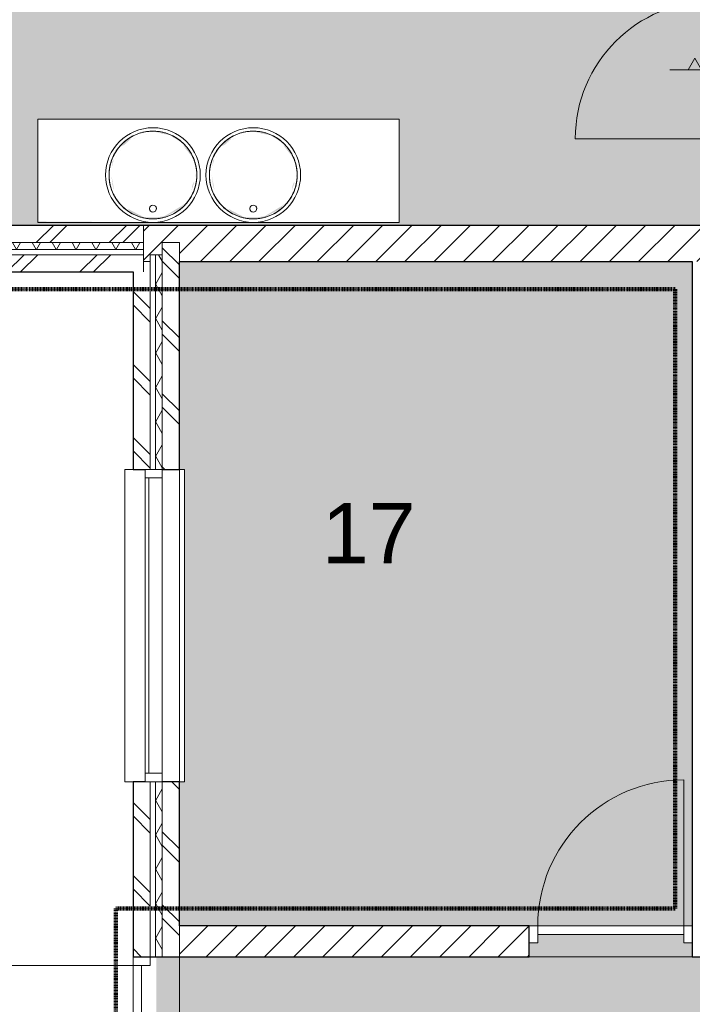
# Model space of a CAD drawing. Header units: millimetres. Extents: x 16156 to 109611, y -1019 to 113498.
# Tile 5 of 60: x 26346 to 30254, y 54815 to 60537. Entities that reach past the tile are written whole.
import ezdxf

# ---------------------------------------------------------------- set-up
doc = ezdxf.new("R2010")
doc.units = ezdxf.units.MM
doc.linetypes.add('Afbreeklijn', pattern=[9, 5, -2, 0, -2])
for name, color, linetype, lineweight in [('A--A2__Ruwbouw', 8, 'Continuous', 15), ('A--AR9__AlgVoorz', 1, 'Continuous', 9), ('A--L$01A__Algemeen', 7, 'Continuous', 9), ('A--L21__Buitenwanden', 3, 'Continuous', 9), ('A--L22__Binnenwanden', 2, 'Continuous', 9), ('A--L3__Afbouw', 2, 'Continuous', 9), ('A--L74__VasteSanitaireVoorz', 1, 'Continuous', 9), ('A--L82__LosseGebruikersInvent', 1, 'Continuous', 9), ('A--LD30__DetailPenMiddel', 3, 'Continuous', 9), ('A--LR9__AlgVoorz', 7, 'Continuous', 9), ('A--TR9__AlgVoorz', 1, 'Continuous', 13)]:
    doc.layers.add(name, color=color, linetype=linetype, lineweight=lineweight)
doc.styles.add('Arial', font='arial.ttf', dxfattribs={"height": 350})
pattern_1 = [(315, (27004.26, 51666.44), (212.132, 212.132), []), (315, (29204.26, 51666.44), (212.132, 212.132), [])]
pattern_2 = [(60, (0, 0), (-86.60254, 50), []), (120, (0, 0), (-86.60254, -50), [])]
pattern_3 = [(45, (24653.26, 59071.44), (-212.132, 212.132), []), (45, (24653.26, 61271.44), (-212.132, 212.132), [])]

# ---------------------------------------------------------------- blocks, each defined once
blk = doc.blocks.new('32_DO_WB_vo deur enkel2 - vo 2-2241159-AB-Begane grond - Brandcompartimentering')
at = {"layer": 'A--L$01A__Algemeen'}
for p, q in [((56.7, 300), (183.3, 226.9)), ((56.7, 226.9), (183.3, 300)), ((120, -300), (120, 300)), ((120, -300), (120, 300)), ((52.5, 155.9), (120, 194.9)), ((187.5, 77.9), (52.5, 155.9)), ((52.5, 0), (187.5, 77.9)), ((187.5, -77.9), (52.5, 0)), ((520, -50), (520, -850)), ((52.5, -155.9), (187.5, -77.9)), ((120, -194.9), (52.5, -155.9))]:
    blk.add_line(p, q, dxfattribs=at)
blk.add_arc((520, -50), 800, 180, 270, dxfattribs=at)
at = {"layer": 'A--L3__Afbouw'}
for p, q in [((-330, -50), (-330, 50)), ((-330, 50), (-280, 50)), ((-280, 50), (-280, -50)), ((-280, 0), (520, 0)), ((-280, -50), (-280, 0)), ((520, -50), (520, 50)), ((520, 50), (570, 50)), ((520, 0), (520, -50)), ((570, 50), (570, -50)), ((-280, -50), (-330, -50)), ((520, -50), (-280, -50)), ((570, -50), (520, -50))]:
    blk.add_line(p, q, dxfattribs=at)
blk = doc.blocks.new('31_DO_WB_vo deur dubbel - vo-1920199-AB-Begane grond - Brandcompartimentering')
at = {"layer": 'A--L$01A__Algemeen'}
for p, q in [((-1265.2, 135), (-1265.2, 1035)), ((534.8, 135), (534.8, 1035))]:
    blk.add_line(p, q, dxfattribs=at)
for centre, start, end in [((-1265.2, 135), 360, 90), ((534.8, 135), 90, 180)]:
    blk.add_arc(centre, 900, start, end, dxfattribs=at)
at = {"layer": 'A--L3__Afbouw'}
for p, q in [((-1265.2, 135), (-1315.2, 135)), ((-1315.2, 135), (-1315.2, 35)), ((-365.2, 135), (-1265.2, 135)), ((-1265.2, 135), (-1265.2, 85)), ((-1265.2, 35), (-1265.2, 135)), ((-365.2, 85), (-365.2, 135)), ((534.8, 135), (-365.2, 135)), ((-365.2, 135), (-365.2, 85)), ((534.8, 85), (534.8, 135)), ((584.8, 135), (534.8, 135)), ((534.8, 135), (534.8, 35)), ((584.8, 35), (584.8, 135)), ((-1265.2, 85), (-365.2, 85)), ((-365.2, 85), (534.8, 85)), ((-1315.2, 35), (-1265.2, 35)), ((534.8, 35), (584.8, 35))]:
    blk.add_line(p, q, dxfattribs=at)
blk = doc.blocks.new('74_PF_Sink Kitchen Round - Sink Kitchen Round-1655491-AB-Begane grond - Brandcompartimentering')
at = {"layer": 'A--L74__VasteSanitaireVoorz', "flags": 128}
for points in [[(-255, 0), (-254.8, 10.2), (-254.2, 20.4), (-253.2, 30.5), (-251.7, 40.6), (-249.9, 50.7), (-247.7, 60.6), (-245.1, 70.5), (-242.1, 80.2), (-238.7, 89.8), (-234.9, 99.3), (-230.7, 108.6), (-226.2, 117.8), (-221.3, 126.7), (-216.1, 135.5), (-210.5, 144), (-204.5, 152.3), (-198.3, 160.3), (-191.7, 168.1), (-184.8, 175.7), (-177.7, 182.9), (-170.2, 189.9), (-162.5, 196.5), (-154.5, 202.9), (-146.2, 208.9), (-137.8, 214.6), (-129.1, 219.9), (-120.2, 224.9), (-111.1, 229.5), (-101.8, 233.8), (-92.4, 237.7), (-82.8, 241.2), (-73.1, 244.3), (-63.3, 247), (-53.4, 249.4), (-43.3, 251.3), (-33.3, 252.8), (-23.1, 253.9), (-12.9, 254.7), (-2.8, 255), (7.4, 254.9), (17.6, 254.4), (27.8, 253.5), (37.9, 252.2), (48, 250.4), (57.9, 248.3), (67.8, 245.8), (77.6, 242.9), (87.2, 239.6), (96.8, 235.9), (106.1, 231.9)], [(255, 0), (254.8, 10.2), (254.2, 20.4), (253.2, 30.5), (251.7, 40.6), (249.9, 50.7), (247.7, 60.6), (245.1, 70.5), (242.1, 80.2), (238.7, 89.8), (234.9, 99.3), (230.7, 108.6), (226.2, 117.8), (221.3, 126.7), (216.1, 135.5), (210.5, 144), (204.5, 152.3), (198.3, 160.3), (191.7, 168.1), (184.8, 175.7), (177.7, 182.9), (170.2, 189.9), (162.5, 196.5), (154.5, 202.9), (146.2, 208.9), (137.8, 214.6), (129.1, 219.9), (120.2, 224.9), (111.1, 229.5), (101.8, 233.8), (92.4, 237.7), (82.8, 241.2), (73.1, 244.3), (63.3, 247), (53.4, 249.4), (43.3, 251.3), (33.3, 252.8), (23.1, 253.9), (12.9, 254.7), (2.8, 255), (-7.4, 254.9), (-17.6, 254.4), (-27.8, 253.5), (-37.9, 252.2), (-48, 250.4), (-57.9, 248.3), (-67.8, 245.8), (-77.6, 242.9), (-87.2, 239.6), (-96.8, 235.9), (-106.1, 231.9), (-115.3, 227.4), (-124.3, 222.6), (-133.1, 217.5), (-141.7, 212), (-150.1, 206.2), (-158.2, 200), (-166.1, 193.5), (-173.7, 186.7), (-181, 179.6), (-188, 172.2), (-194.8, 164.6), (-201.2, 156.7), (-207.3, 148.5), (-213.1, 140.1), (-218.5, 131.5), (-223.6, 122.6), (-228.3, 113.6), (-232.7, 104.3), (-236.7, 95), (-240.3, 85.4), (-243.5, 75.7), (-246.3, 65.9), (-248.8, 56), (-250.8, 46.1), (-252.4, 36), (-253.7, 25.9), (-254.5, 15.7), (-254.9, 5.5), (-255, 0)], [(106.1, 231.9), (115.3, 227.4), (124.3, 222.6), (133.1, 217.5), (141.7, 212), (150.1, 206.2), (158.2, 200), (166.1, 193.5), (173.7, 186.7), (181, 179.6), (188, 172.2), (194.8, 164.6), (201.2, 156.7), (207.3, 148.5), (213.1, 140.1), (218.5, 131.5), (223.6, 122.6), (228.3, 113.6), (232.7, 104.3), (236.7, 95), (240.3, 85.4), (243.5, 75.7), (246.3, 65.9), (248.8, 56), (250.8, 46.1), (252.4, 36), (253.7, 25.9), (254.5, 15.7), (254.9, 5.5), (255, 0)], [(255, 0), (254.8, -10.2), (254.2, -20.4), (253.2, -30.5), (251.7, -40.6), (249.9, -50.7), (247.7, -60.6), (245.1, -70.5), (242.1, -80.2), (238.7, -89.8), (234.9, -99.3), (230.7, -108.6), (226.2, -117.8), (221.3, -126.7), (216.1, -135.5), (210.5, -144), (204.5, -152.3), (198.3, -160.3), (191.7, -168.1), (184.8, -175.7), (177.7, -182.9), (170.2, -189.9), (162.5, -196.5), (154.5, -202.9), (146.2, -208.9), (137.8, -214.6), (129.1, -219.9), (120.2, -224.9), (111.1, -229.5), (101.8, -233.8), (92.4, -237.7), (82.8, -241.2), (73.1, -244.3), (63.3, -247), (53.4, -249.4), (43.3, -251.3), (33.3, -252.8), (23.1, -253.9), (12.9, -254.7), (2.8, -255), (-7.4, -254.9), (-17.6, -254.4), (-27.8, -253.5), (-37.9, -252.2), (-48, -250.4), (-57.9, -248.3), (-67.8, -245.8), (-77.6, -242.9), (-87.2, -239.6), (-96.8, -235.9), (-106.1, -231.9), (-115.3, -227.4), (-124.3, -222.6), (-133.1, -217.5), (-141.7, -212), (-150.1, -206.2), (-158.2, -200), (-166.1, -193.5), (-173.7, -186.7), (-181, -179.6), (-188, -172.2), (-194.8, -164.6), (-201.2, -156.7), (-207.3, -148.5), (-213.1, -140.1), (-218.5, -131.5), (-223.6, -122.6), (-228.3, -113.6), (-232.7, -104.3), (-236.7, -95), (-240.3, -85.4), (-243.5, -75.7), (-246.3, -65.9), (-248.8, -56), (-250.8, -46.1), (-252.4, -36), (-253.7, -25.9), (-254.5, -15.7), (-254.9, -5.5), (-255, 0)], [(-255, 0), (-254.8, -10.2), (-254.2, -20.4), (-253.2, -30.5), (-251.7, -40.6), (-249.9, -50.7), (-247.7, -60.6), (-245.1, -70.5), (-242.1, -80.2), (-238.7, -89.8), (-234.9, -99.3), (-230.7, -108.6), (-226.2, -117.8), (-221.3, -126.7), (-216.1, -135.5), (-210.5, -144), (-204.5, -152.3), (-198.3, -160.3), (-191.7, -168.1), (-184.8, -175.7), (-177.7, -182.9), (-170.2, -189.9), (-162.5, -196.5), (-154.5, -202.9), (-146.2, -208.9), (-137.8, -214.6), (-129.1, -219.9), (-120.2, -224.9), (-111.1, -229.5), (-101.8, -233.8), (-92.4, -237.7), (-82.8, -241.2), (-73.1, -244.3), (-63.3, -247), (-53.4, -249.4), (-43.3, -251.3), (-33.3, -252.8), (-23.1, -253.9), (-12.9, -254.7), (-2.8, -255), (7.4, -254.9), (17.6, -254.4), (27.8, -253.5), (37.9, -252.2), (48, -250.4), (57.9, -248.3), (67.8, -245.8), (77.6, -242.9), (87.2, -239.6), (96.8, -235.9), (106.1, -231.9)], [(106.1, -231.9), (115.3, -227.4), (124.3, -222.6), (133.1, -217.5), (141.7, -212), (150.1, -206.2), (158.2, -200), (166.1, -193.5), (173.7, -186.7), (181, -179.6), (188, -172.2), (194.8, -164.6), (201.2, -156.7), (207.3, -148.5), (213.1, -140.1), (218.5, -131.5), (223.6, -122.6), (228.3, -113.6), (232.7, -104.3), (236.7, -95), (240.3, -85.4), (243.5, -75.7), (246.3, -65.9), (248.8, -56), (250.8, -46.1), (252.4, -36), (253.7, -25.9), (254.5, -15.7), (254.9, -5.5), (255, 0)]]:
    blk.add_lwpolyline(points, dxfattribs=at)
at = {"layer": 'A--L74__VasteSanitaireVoorz'}
for centre, radius, start, end in [((0, 0), 275, 0, 180), ((0, 195), 20, 0, 180), ((0, 195), 20, 120, 180), ((0, 195), 20, 180, 0), ((0, 195), 20, 180, 195), ((0, 195), 20, 75, 105), ((0, 195), 20, 360, 60), ((0, 195), 20, 345, 360), ((0, 0), 275, 180, 360)]:
    blk.add_arc(centre, radius, start, end, dxfattribs=at)
blk = doc.blocks.new('74_PF_Sink Kitchen Round - Sink Kitchen Round-V50-AB-Begane grond - Brandcompartimentering')
at = {"layer": 'A--L74__VasteSanitaireVoorz', "flags": 128}
for points in [[(-255, 0), (-254.8, 10.2), (-254.2, 20.4), (-253.2, 30.5), (-251.7, 40.6), (-249.9, 50.7), (-247.7, 60.6), (-245.1, 70.5), (-242.1, 80.2), (-238.7, 89.8), (-234.9, 99.3), (-230.7, 108.6), (-226.2, 117.8), (-221.3, 126.7), (-216.1, 135.5), (-210.5, 144), (-204.5, 152.3), (-198.3, 160.3), (-191.7, 168.1), (-184.8, 175.7), (-177.7, 182.9), (-170.2, 189.9), (-162.5, 196.5), (-154.5, 202.9), (-146.2, 208.9), (-137.8, 214.6), (-129.1, 219.9), (-120.2, 224.9), (-111.1, 229.5), (-101.8, 233.8), (-92.4, 237.7), (-82.8, 241.2), (-73.1, 244.3), (-63.3, 247), (-53.4, 249.4), (-43.3, 251.3), (-33.3, 252.8), (-23.1, 253.9), (-12.9, 254.7), (-2.8, 255), (7.4, 254.9), (17.6, 254.4), (27.8, 253.5), (37.9, 252.2), (48, 250.4), (57.9, 248.3), (67.8, 245.8), (77.6, 242.9), (87.2, 239.6), (96.8, 235.9), (106.1, 231.9), (115.3, 227.4), (124.3, 222.6), (133.1, 217.5), (141.7, 212), (150.1, 206.2), (158.2, 200), (166.1, 193.5), (173.7, 186.7), (181, 179.6), (188, 172.2), (194.8, 164.6), (201.2, 156.7), (207.3, 148.5), (213.1, 140.1), (218.5, 131.5), (223.6, 122.6), (228.3, 113.6), (232.7, 104.3), (236.7, 95), (240.3, 85.4), (243.5, 75.7), (246.3, 65.9), (248.8, 56), (250.8, 46.1), (252.4, 36), (253.7, 25.9), (254.5, 15.7), (254.9, 5.5), (255, 0)], [(255, 0), (254.8, 10.2), (254.2, 20.4), (253.2, 30.5), (251.7, 40.6), (249.9, 50.7), (247.7, 60.6), (245.1, 70.5), (242.1, 80.2), (238.7, 89.8), (234.9, 99.3), (230.7, 108.6), (226.2, 117.8), (221.3, 126.7), (216.1, 135.5), (210.5, 144), (204.5, 152.3), (198.3, 160.3), (191.7, 168.1), (184.8, 175.7), (177.7, 182.9), (170.2, 189.9), (162.5, 196.5), (154.5, 202.9), (146.2, 208.9), (137.8, 214.6), (129.1, 219.9), (120.2, 224.9), (111.1, 229.5), (101.8, 233.8), (92.4, 237.7), (82.8, 241.2), (73.1, 244.3), (63.3, 247), (53.4, 249.4), (43.3, 251.3), (33.3, 252.8), (23.1, 253.9), (12.9, 254.7), (2.8, 255), (-7.4, 254.9), (-17.6, 254.4), (-27.8, 253.5), (-37.9, 252.2), (-48, 250.4), (-57.9, 248.3), (-67.8, 245.8), (-77.6, 242.9), (-87.2, 239.6), (-96.8, 235.9), (-106.1, 231.9), (-115.3, 227.4), (-124.3, 222.6), (-133.1, 217.5), (-141.7, 212), (-150.1, 206.2), (-158.2, 200), (-166.1, 193.5), (-173.7, 186.7), (-181, 179.6), (-188, 172.2), (-194.8, 164.6), (-201.2, 156.7), (-207.3, 148.5), (-213.1, 140.1), (-218.5, 131.5), (-223.6, 122.6), (-228.3, 113.6), (-232.7, 104.3), (-236.7, 95), (-240.3, 85.4), (-243.5, 75.7), (-246.3, 65.9), (-248.8, 56), (-250.8, 46.1), (-252.4, 36), (-253.7, 25.9), (-254.5, 15.7), (-254.9, 5.5), (-255, 0)], [(255, 0), (254.8, -10.2), (254.2, -20.4), (253.2, -30.5), (251.7, -40.6), (249.9, -50.7), (247.7, -60.6), (245.1, -70.5), (242.1, -80.2), (238.7, -89.8), (234.9, -99.3), (230.7, -108.6), (226.2, -117.8), (221.3, -126.7), (216.1, -135.5), (210.5, -144), (204.5, -152.3), (198.3, -160.3), (191.7, -168.1), (184.8, -175.7), (177.7, -182.9), (170.2, -189.9), (162.5, -196.5), (154.5, -202.9), (146.2, -208.9), (137.8, -214.6), (129.1, -219.9), (120.2, -224.9), (111.1, -229.5), (101.8, -233.8), (92.4, -237.7), (82.8, -241.2), (73.1, -244.3), (63.3, -247), (53.4, -249.4), (43.3, -251.3), (33.3, -252.8), (23.1, -253.9), (12.9, -254.7), (2.8, -255), (-7.4, -254.9), (-17.6, -254.4), (-27.8, -253.5), (-37.9, -252.2), (-48, -250.4), (-57.9, -248.3), (-67.8, -245.8), (-77.6, -242.9), (-87.2, -239.6), (-96.8, -235.9), (-106.1, -231.9), (-115.3, -227.4), (-124.3, -222.6), (-133.1, -217.5), (-141.7, -212), (-150.1, -206.2), (-158.2, -200), (-166.1, -193.5), (-173.7, -186.7), (-181, -179.6), (-188, -172.2), (-194.8, -164.6), (-201.2, -156.7), (-207.3, -148.5), (-213.1, -140.1), (-218.5, -131.5), (-223.6, -122.6), (-228.3, -113.6), (-232.7, -104.3), (-236.7, -95), (-240.3, -85.4), (-243.5, -75.7), (-246.3, -65.9), (-248.8, -56), (-250.8, -46.1), (-252.4, -36), (-253.7, -25.9), (-254.5, -15.7), (-254.9, -5.5), (-255, 0)], [(-255, 0), (-254.8, -10.2), (-254.2, -20.4), (-253.2, -30.5), (-251.7, -40.6), (-249.9, -50.7), (-247.7, -60.6), (-245.1, -70.5), (-242.1, -80.2), (-238.7, -89.8), (-234.9, -99.3), (-230.7, -108.6), (-226.2, -117.8), (-221.3, -126.7), (-216.1, -135.5), (-210.5, -144), (-204.5, -152.3), (-198.3, -160.3), (-191.7, -168.1), (-184.8, -175.7), (-177.7, -182.9), (-170.2, -189.9), (-162.5, -196.5), (-154.5, -202.9), (-146.2, -208.9), (-137.8, -214.6), (-129.1, -219.9), (-120.2, -224.9), (-111.1, -229.5), (-101.8, -233.8), (-92.4, -237.7), (-82.8, -241.2), (-73.1, -244.3), (-63.3, -247), (-53.4, -249.4), (-43.3, -251.3), (-33.3, -252.8), (-23.1, -253.9), (-12.9, -254.7), (-2.8, -255), (7.4, -254.9), (17.6, -254.4), (27.8, -253.5), (37.9, -252.2), (48, -250.4), (57.9, -248.3), (67.8, -245.8), (77.6, -242.9), (87.2, -239.6), (96.8, -235.9), (106.1, -231.9), (115.3, -227.4), (124.3, -222.6), (133.1, -217.5), (141.7, -212), (150.1, -206.2), (158.2, -200), (166.1, -193.5), (173.7, -186.7), (181, -179.6), (188, -172.2), (194.8, -164.6), (201.2, -156.7), (207.3, -148.5), (213.1, -140.1), (218.5, -131.5), (223.6, -122.6), (228.3, -113.6), (232.7, -104.3), (236.7, -95), (240.3, -85.4), (243.5, -75.7), (246.3, -65.9), (248.8, -56), (250.8, -46.1), (252.4, -36), (253.7, -25.9), (254.5, -15.7), (254.9, -5.5), (255, 0)]]:
    blk.add_lwpolyline(points, dxfattribs=at)
at = {"layer": 'A--L74__VasteSanitaireVoorz'}
for centre, radius, start, end in [((0, 0), 275, 0, 180), ((0, 195), 20, 0, 180), ((0, 195), 20, 120.2756, 180), ((0, 195), 20, 180, 0), ((0, 195), 20, 180, 195), ((0, 195), 20, 75, 105), ((0, 195), 20, 360, 60), ((0, 195), 20, 345, 360), ((0, 0), 275, 180, 360)]:
    blk.add_arc(centre, radius, start, end, dxfattribs=at)
blk = doc.blocks.new('32_DO_WB_vo deur enkel2 - vo 2-2338776-AB-Begane grond - Brandcompartimentering')
at = {"layer": 'A--L$01A__Algemeen'}
blk.add_line((544, 90), (544, 938), dxfattribs=at)
blk.add_arc((544, 90), 848, 90, 180, dxfattribs=at)
at = {"layer": 'A--L3__Afbouw'}
for p, q in [((-304, 90), (-354, 90)), ((-354, 90), (-354, -10)), ((544, 90), (-304, 90)), ((-304, 90), (-304, 40)), ((-304, -10), (-304, 90)), ((544, 40), (544, 90)), ((594, 90), (544, 90)), ((544, 90), (544, -10)), ((594, -10), (594, 90)), ((-304, 40), (544, 40)), ((-354, -10), (-304, -10)), ((544, -10), (594, -10))]:
    blk.add_line(p, q, dxfattribs=at)
blk = doc.blocks.new('31_WI_WB_fixed glass - Ontwerpraam-2070441-AB-Begane grond - Brandcompartimentering')
at = {"layer": 'A--L3__Afbouw'}
for p, q in [((907.7, 182.6), (-907.7, 182.6)), ((-907.7, 182.6), (-907.7, 178.9)), ((-907.7, 135), (-907.7, 178.9)), ((907.7, 178.9), (907.7, 182.6)), ((907.7, 178.9), (907.7, 135)), ((-857.7, 65), (-907.7, 65)), ((-907.7, 65), (-907.7, -35)), ((-857.7, -35), (-857.7, 65)), ((857.7, 65), (-857.7, 65)), ((-857.7, 65), (-857.7, 44)), ((857.7, 65), (857.7, -35)), ((907.7, 65), (857.7, 65)), ((857.7, 44), (857.7, 65)), ((907.7, -35), (907.7, 65)), ((-857.7, 44), (857.7, 44)), ((-907.7, -35), (-857.7, -35)), ((-857.7, -35), (857.7, -35)), ((857.7, -35), (907.7, -35)), ((-907.7, -165), (-907.7, -135)), ((907.7, -165), (-907.7, -165)), ((907.7, -135), (907.7, -165))]:
    blk.add_line(p, q, dxfattribs=at)

msp = doc.modelspace()

# ---------------------------------------------------------------- hatches: boundary and pattern name
at = {"layer": 'A--A2__Ruwbouw', "lineweight": 9}
h = msp.add_hatch(dxfattribs=at)
h.set_pattern_fill('FP_7', color=256, angle=45, style=0, pattern_type=2)
h.set_pattern_definition(pattern_3)
h.paths.add_polyline_path([(23190.3, 59241.4), (23190.3, 59341.4), (22452.3, 59341.4), (22450.6, 59332.4), (22352.3, 59332.4), (22349.2, 59341.4), (22252.3, 59341.4), (22252.3, 59241.4), (22693.7, 59241.4)])
h.paths.add_polyline_path([(26429.6, 59241.4), (27064.3, 59241.4), (27064.3, 59341.4), (24530.2, 59341.4), (24530.2, 59241.4), (25495.6, 59241.4)])
h = msp.add_hatch(dxfattribs=at)
h.set_pattern_fill('FP_1', color=256, angle=45, style=0, pattern_type=2)
h.set_pattern_definition([(45, (0, 0), (-84.85281, 84.85281), [])])
h.paths.add_polyline_path([(30461.8, 59131.4), (30461.8, 59341.4), (27064.3, 59341.4), (27064.3, 59141.4), (27074.3, 59131.4), (27104.3, 59131.4), (27104.3, 59171.4), (27174.3, 59171.4), (27174.3, 59241.4), (27274.3, 59241.4), (27274.3, 59131.4), (30374.3, 59131.4)])
h = msp.add_hatch(dxfattribs=at)
h.set_pattern_fill('FP_4', color=256, angle=60, style=0, pattern_type=2)
h.set_pattern_definition(pattern_2)
h.paths.add_polyline_path([(27064.3, 59201.4), (27064.3, 59241.4), (24530.2, 59241.4), (24530.2, 59201.4), (26896.6, 59201.4)])
h.paths.add_polyline_path([(22352.3, 59201.4), (23190.3, 59201.4), (23190.3, 59241.4), (22252.3, 59241.4), (22252.3, 59201.4)])
h = msp.add_hatch(dxfattribs=at)
h.set_pattern_fill('FP_6', color=256, angle=45, style=0, pattern_type=2)
h.set_pattern_definition(pattern_1)
h.paths.add_polyline_path([(27174.3, 44261.4), (27274.3, 44261.4), (27274.3, 48631.7), (27174.3, 48631.7), (27174.3, 45262.6)])
h.paths.add_polyline_path([(27274.3, 49449.4), (27267.2, 49835.5), (27174.3, 49835.5), (27174.3, 49449.4), (27256.3, 49449.4)])
h.paths.add_polyline_path([(27242.1, 50653.2), (27274.3, 50653.2), (27274.3, 51250.8), (27174.3, 51250.8), (27174.3, 50653.2), (27229.9, 50653.2)])
h.paths.add_polyline_path([(27181.5, 53050.8), (27274.3, 53050.8), (27274.3, 53191.4), (27174.3, 53191.4), (27179.8, 53050.8)])
h.paths.add_polyline_path([(27174.3, 55091.4), (27274.3, 55091.4), (27274.3, 56108.4), (27174.3, 56108.4), (27174.3, 55803.6)])
h.paths.add_polyline_path([(27174.3, 57923.9), (27274.3, 57923.9), (27274.3, 59241.4), (27174.3, 59241.4), (27174.3, 58909.6)])
h = msp.add_hatch(dxfattribs=at)
h.set_pattern_fill('FP_7', color=256, angle=45, style=0, pattern_type=2)
h.set_pattern_definition(pattern_3)
h.paths.add_polyline_path([(27004.3, 59071.4), (27064.3, 59071.4), (27064.3, 59171.4), (24530.2, 59171.4), (24530.2, 59071.4), (26896.6, 59071.4)])
h.paths.add_polyline_path([(22441.6, 59071.4), (23190.3, 59071.4), (23190.3, 59171.4), (22252.3, 59171.4), (22252.3, 59071.4)])
h = msp.add_hatch(dxfattribs=at)
h.set_pattern_fill('FP_4', color=256, angle=60, style=0, pattern_type=2)
h.set_pattern_definition(pattern_2)
h.paths.add_polyline_path([(27134.3, 44161.4), (27174.3, 44161.4), (27174.3, 48631.7), (27134.3, 48631.7), (27134.3, 44161.6)])
h.paths.add_polyline_path([(27174.3, 49449.4), (27174.3, 49835.5), (27134.3, 49835.5), (27137.2, 49449.4), (27153.9, 49449.4)])
h.paths.add_polyline_path([(27137.8, 50653.2), (27174.3, 50653.2), (27174.3, 51250.8), (27134.3, 51250.8), (27134.3, 50653.2)])
h.paths.add_polyline_path([(27174.3, 53050.8), (27174.3, 53191.4), (27134.3, 53191.4), (27139.8, 53050.8)])
h.paths.add_polyline_path([(27139.3, 55091.4), (27174.3, 55091.4), (27174.3, 56108.4), (27134.3, 56108.4), (27134.3, 55091.4)])
h.paths.add_polyline_path([(27174.3, 57923.9), (27174.3, 59171.4), (27134.3, 59171.4), (27134.3, 57923.9)])
h = msp.add_hatch(dxfattribs=at)
h.set_pattern_fill('FP_6', color=256, angle=45, style=0, pattern_type=2)
h.set_pattern_definition(pattern_1)
h.paths.add_polyline_path([(27104.3, 44091.4), (27098.1, 48631.7), (27004.3, 48631.7), (27004.3, 44091.4), (27074.4, 44091.4)])
h.paths.add_polyline_path([(27100.8, 49449.4), (27104.3, 49449.4), (27098.1, 49835.5), (27004.3, 49835.5), (27004.3, 49449.4), (27098.6, 49449.4)])
h.paths.add_polyline_path([(27074.3, 50653.2), (27104.3, 50653.2), (27098.1, 51250.8), (27004.3, 51250.8), (27004.3, 50653.2)])
h.paths.add_polyline_path([(27095.4, 53050.8), (27104.3, 53050.8), (27098.1, 53191.4), (27004.3, 53191.4), (27004.3, 53050.8), (27074.3, 53050.8)])
h.paths.add_polyline_path([(27004.3, 55091.4), (27104.3, 55091.4), (27104.3, 56108.4), (27004.3, 56108.4), (27004.3, 55803.6)])
h.paths.add_polyline_path([(27104.3, 57923.9), (27104.3, 59131.4), (27064.3, 59131.4), (27064.3, 59071.4), (27004.3, 59071.4), (27004.3, 57923.9), (27095.4, 57923.9)])
h = msp.add_hatch(dxfattribs=at)
h.set_pattern_fill('FP_1', color=256, angle=45, style=0, pattern_type=2)
h.set_pattern_definition([(45, (0, 0), (-84.85281, 84.85281), [])])
h.paths.add_polyline_path([(29306.3, 55091.4), (29306.3, 55271.4), (27274.3, 55271.4), (27274.3, 55091.4), (27363.6, 55091.4)])
at = {"layer": 'A--AR9__AlgVoorz'}
h = msp.add_hatch(color=254, dxfattribs=at)
h.paths.add_polyline_path([(25247.3, 61131.9), (25247.3, 61221.9), (25292.3, 61221.9), (25292.3, 61131.9), (25252.3, 61131.9)])
h.paths.add_polyline_path([(25247.3, 60331.9), (25292.3, 60326.9), (25292.3, 60241.9), (25247.3, 60241.9), (25247.3, 60326.9)])
h.paths.add_polyline_path([(28064.1, 59341.4), (30374.3, 59341.4), (30374.3, 62348.4), (30346.8, 62348.4), (30346.8, 62298.4), (25242.3, 62298.4), (25242.3, 61131.9), (25192.3, 61131.9), (25192.3, 60331.9), (25242.3, 60326.9), (25242.3, 59341.4), (27931.9, 59341.4)])
h.paths.add_polyline_path([(27172.3, 59359.4), (26450.8, 59364.7), (26450.8, 59959.4), (28550.8, 59959.4), (28550.8, 59359.4), (27173.7, 59359.4)])
h.paths.add_polyline_path([(27246, 59415.5), (27327.8, 59481.7), (27345.7, 59512.1), (27361, 59554.5), (27330.4, 59495.5), (27303.8, 59458.3), (27278.1, 59436.3), (27257.6, 59421.6), (27249.1, 59417.1)])
h.paths.add_polyline_path([(26939.1, 59458.4), (26916.7, 59482.8), (26937.6, 59460.4)])
h.paths.add_polyline_path([(27144.1, 59377.9), (27180.1, 59384.9), (27200.4, 59396.9), (27266.6, 59431.9), (27304.1, 59468.6), (27286.8, 59455.4), (27186.5, 59394.5), (27148.8, 59389.5), (27066.9, 59389.2), (26973.5, 59438.8), (26994.8, 59415.5), (26980, 59422.7), (26950.2, 59445.8), (26886.6, 59529.5), (26926.4, 59466.1), (26974.9, 59422.7), (27018.1, 59399), (27073.4, 59382), (27130.1, 59377.9), (27139.3, 59377.9)])
h.paths.add_polyline_path([(27829.2, 59415.5), (27910.9, 59481.7), (27928.9, 59512.1), (27944.1, 59554.5), (27913.6, 59495.5), (27887, 59458.3), (27864.4, 59440), (27840.7, 59421.6), (27830.6, 59416.2)])
h.paths.add_polyline_path([(27522.3, 59458.4), (27499.9, 59482.8), (27520.8, 59460.4)])
h.paths.add_polyline_path([(27693.7, 59377.9), (27763.2, 59384.9), (27783.6, 59396.9), (27849.8, 59431.9), (27887.2, 59468.6), (27870, 59455.4), (27769.6, 59394.5), (27732, 59389.5), (27650, 59389.2), (27556.7, 59438.8), (27578, 59415.5), (27563.2, 59422.7), (27533.4, 59445.8), (27469.8, 59529.5), (27509.6, 59466.1), (27558.1, 59422.7), (27601.3, 59399), (27655.9, 59382.2), (27677, 59377.9)])
h.paths.add_polyline_path([(26994.8, 59424.7), (26989.3, 59435.8), (26994.1, 59425.3)])
h.paths.add_polyline_path([(27578, 59424.7), (27572.5, 59435.8), (27577.3, 59425.3)])
h.paths.add_polyline_path([(26894.8, 59545.4), (26878.8, 59634.4), (26885.5, 59572.7), (26891.4, 59554.6)])
h.paths.add_polyline_path([(27477.9, 59545.4), (27462, 59634.4), (27468.7, 59572.7), (27474.7, 59554.2)])
h.paths.add_polyline_path([(27928.5, 59545.4), (27944.2, 59596.1), (27937.9, 59588), (27931.4, 59572.7), (27929.6, 59555.7)])
h.paths.add_polyline_path([(27345.3, 59545.4), (27361, 59596.1), (27354.7, 59588), (27348.2, 59572.7), (27346.4, 59555.7)])
h.paths.add_polyline_path([(27367.6, 59699.2), (27326.6, 59788.6), (27322.9, 59781), (27292.7, 59813), (27303, 59796.4), (27350.8, 59735.9), (27367.6, 59699)])
h.paths.add_polyline_path([(27367.4, 59565.4), (27374.4, 59607.5), (27376.7, 59645.9), (27373.7, 59613.5), (27367.7, 59569.9)])
h.paths.add_polyline_path([(27950.8, 59699.2), (27909.7, 59788.6), (27906, 59781), (27875.9, 59813), (27886.2, 59796.4), (27934, 59735.9), (27950.8, 59699)])
h.paths.add_polyline_path([(27950.6, 59565.4), (27957.6, 59607.5), (27959.9, 59645.9), (27956.9, 59613.5), (27950.9, 59569.9)])
h.paths.add_polyline_path([(27389.2, 59579), (27393.1, 59614.4), (27389.4, 59580.4)])
h.paths.add_polyline_path([(27972.4, 59579), (27973, 59580.8), (27972.6, 59580.4)])
h.paths.add_polyline_path([(27368, 59595.7), (27370.7, 59654.7), (27368, 59620.4), (27367.9, 59599.4)])
h.paths.add_polyline_path([(27951.1, 59595.7), (27953.9, 59654.7), (27951.2, 59620.4), (27951.1, 59599.4)])
h.paths.add_polyline_path([(26928.2, 59799), (26951.8, 59809.1), (26994, 59846.2), (26980.6, 59846.2), (26957, 59826.2), (26936, 59806.4)])
h.paths.add_polyline_path([(26866.8, 59679.4), (26891.6, 59740.2), (26928.2, 59799), (26914.6, 59789.7), (26893.2, 59754.7), (26873.1, 59704.7), (26867.7, 59688.1)])
h.paths.add_polyline_path([(27511.4, 59799), (27535, 59809.1), (27577.2, 59846.2), (27563.8, 59846.2), (27540.1, 59826.2), (27519.2, 59806.4)])
h.paths.add_polyline_path([(27450, 59679.4), (27474.8, 59740.2), (27511.4, 59799), (27497.7, 59789.7), (27476.4, 59754.7), (27456.3, 59704.7), (27450.9, 59688.1)])
h.paths.add_polyline_path([(27465.7, 59684.6), (27476.4, 59728.2), (27470, 59720.1), (27465.1, 59685)])
h.paths.add_polyline_path([(26882.5, 59684.6), (26893.2, 59728.2), (26885.1, 59713.9), (26881.9, 59685)])
h.paths.add_polyline_path([(27357.6, 59684.6), (27355.8, 59692.4), (27356.8, 59686.7)])
h.paths.add_polyline_path([(27940.8, 59684.6), (27938.9, 59692.4), (27940, 59686.7)])
h.paths.add_polyline_path([(27941.6, 59699), (27940.8, 59705.4), (27941.5, 59699.2)])
h.paths.add_polyline_path([(27942.9, 59686.2), (27942.3, 59694.8), (27942.9, 59686.7)])
h.paths.add_polyline_path([(27358.4, 59699), (27357.6, 59705.4), (27358.3, 59699.2)])
h.paths.add_polyline_path([(27359.7, 59686.2), (27359.1, 59694.8), (27359.7, 59686.7)])
h.paths.add_polyline_path([(26919.8, 59767.2), (26947.4, 59799.8), (26920.3, 59767.9)])
h.paths.add_polyline_path([(26898.3, 59723.3), (26914.9, 59754.1), (26900, 59727.7)])
h.paths.add_polyline_path([(27503, 59767.2), (27530.6, 59799.8), (27503.5, 59767.9)])
h.paths.add_polyline_path([(27481.5, 59723.3), (27498.1, 59754.1), (27483.2, 59727.7)])
h.paths.add_polyline_path([(27309.8, 59807.1), (27265.1, 59846.2), (27216, 59872.6), (27165.2, 59887.2), (27120.1, 59891), (27084.1, 59883.5), (27130.1, 59885.8), (27218, 59866.7), (27304.1, 59811.3), (27309.4, 59807.4)])
h.paths.add_polyline_path([(27893, 59807.1), (27848.3, 59846.2), (27799.2, 59872.6), (27748.4, 59887.2), (27703.2, 59891), (27667.3, 59883.5), (27703.2, 59887.2), (27803.3, 59865.6), (27887.2, 59811.3), (27892.6, 59807.4)])
h.paths.add_polyline_path([(27536.4, 59809.6), (27566.3, 59827.7), (27544.5, 59815.4)])
h.paths.add_polyline_path([(26953.2, 59809.6), (26983.1, 59827.7), (26961.3, 59815.4)])
h.paths.add_polyline_path([(27581.1, 59840.2), (27620.4, 59859.6), (27587.3, 59843.5)])
h.paths.add_polyline_path([(26997.9, 59840.2), (27037.3, 59859.6), (27004.1, 59843.5)])
h.paths.add_polyline_path([(27045.9, 59863.3), (27091.3, 59871.5), (27047.2, 59863.6)])
h.paths.add_polyline_path([(27629.1, 59863.3), (27674.5, 59871.5), (27630.3, 59863.6)])
h.paths.add_polyline_path([(27197.6, 59869.4), (27149.2, 59880.7), (27166.2, 59875.2), (27197.4, 59869.4)])
h.paths.add_polyline_path([(27780.8, 59869.4), (27732.4, 59880.7), (27749.4, 59875.2), (27780.6, 59869.4)])
h.paths.add_polyline_path([(25302.3, 60311.9), (25302.3, 60331.9), (25252.3, 60346.9), (25254.3, 61116.9), (25302.3, 61136.9), (25302.3, 61151.9), (25332.3, 61151.9), (25330.3, 60311.9)])
h = msp.add_hatch(color=254, dxfattribs=at)
h.paths.add_polyline_path([(31349, 49642.4), (31349, 49682.4), (31399, 49682.4), (31399, 49702.4), (32474.3, 49702.4), (32474.3, 59131.4), (30464.3, 59131.4), (30464.3, 58631.4), (30474.3, 58631.4), (30474.3, 55091.4), (30254.3, 55091.4), (30254.2, 55171.4), (30204.2, 55171.4), (30204.2, 55181.4), (29356.3, 55181.4), (29356.3, 55171.4), (29306.3, 55171.4), (29306.3, 55091.4), (27139.3, 55091.4), (27139.3, 53191.4), (27274.3, 53191.4), (27274.3, 53050.8), (27304.3, 53050.8), (27304.3, 51250.8), (27274.3, 51250.8), (27274.3, 50653.2), (27304.3, 50653.2), (27304.3, 49835.5), (27274.3, 49835.5), (27278.2, 49702.4), (30499, 49702.4), (30499, 49682.4), (30549, 49682.4), (30549, 49642.4), (31099.6, 49642.4)])
h.paths.add_polyline_path([(28969, 49642.4), (29769, 49642.4), (29769, 49652.4), (28969, 49652.4)])
h.paths.add_polyline_path([(31099.6, 59181.4), (32414.3, 59181.4), (32414.3, 59231.4), (30514.3, 59231.4), (30514.3, 59181.4)])
h = msp.add_hatch(color=254, dxfattribs=at)
h.paths.add_polyline_path([(30204.2, 55181.4), (30204.2, 55221.4), (29356.3, 55221.4), (29356.3, 55181.4), (30040.9, 55181.4)])
h.paths.add_polyline_path([(27274.3, 55271.4), (30254.2, 55271.4), (30254.3, 59131.4), (27274.3, 59131.4), (27274.3, 57923.9), (27304.3, 57923.9), (27304.3, 56108.4), (27274.3, 56108.4), (27274.3, 55803.6)])

# ---------------------------------------------------------------- linework, layer by layer
at = {"layer": 'A--L21__Buitenwanden', "lineweight": 30}
for p, q in [((27064.3, 59341.4), (25242.3, 59341.4)), ((27274.3, 57923.9), (27274.3, 59131.4)), ((24530.2, 59071.4), (27004.3, 59071.4)), ((27004.3, 59071.4), (27004.3, 57923.9)), ((27004.3, 57923.9), (27074.3, 57923.9)), ((27174.3, 57923.9), (27274.3, 57923.9)), ((27074.3, 56108.4), (27004.3, 56108.4)), ((27004.3, 56108.4), (27004.3, 55091.4)), ((27274.3, 56108.4), (27174.3, 56108.4)), ((27274.3, 55271.4), (27274.3, 56108.4)), ((27004.3, 55091.4), (27274.3, 55091.4))]:
    msp.add_line(p, q, dxfattribs=at)
at = {"layer": 'A--L21__Buitenwanden', "lineweight": 15}
for p, q in [((27064.3, 59071.4), (27064.3, 59341.4)), ((24530.2, 59241.4), (27064.3, 59241.4)), ((27174.3, 59241.4), (27274.3, 59241.4)), ((27174.3, 59241.4), (27174.3, 57923.9)), ((27274.3, 59131.4), (27274.3, 59241.4)), ((24530.2, 59201.4), (27064.3, 59201.4)), ((24530.2, 59171.4), (27064.3, 59171.4)), ((27104.3, 59171.4), (27104.3, 57923.9)), ((27104.3, 59171.4), (27174.3, 59171.4)), ((27134.3, 59171.4), (27134.3, 57923.9)), ((27104.3, 56108.4), (27104.3, 55091.4)), ((27134.3, 56108.4), (27134.3, 55091.4)), ((27174.3, 56108.4), (27174.3, 55091.4))]:
    msp.add_line(p, q, dxfattribs=at)
at = {"layer": 'A--L22__Binnenwanden', "lineweight": 30}
for p, q in [((30374.3, 59341.4), (27064.3, 59341.4)), ((27274.3, 59131.4), (30254.3, 59131.4)), ((30254.3, 59131.4), (30254.3, 55091.4)), ((29306.3, 55271.4), (27274.3, 55271.4)), ((29306.3, 55091.4), (29306.3, 55271.4)), ((27274.3, 55091.4), (29306.3, 55091.4)), ((30254.3, 55091.4), (30474.3, 55091.4))]:
    msp.add_line(p, q, dxfattribs=at)
at = {"layer": 'A--L22__Binnenwanden', "lineweight": 15}
for p, q in [((27064.3, 59131.4), (27104.3, 59131.4)), ((27274.3, 55271.4), (27274.3, 55091.4))]:
    msp.add_line(p, q, dxfattribs=at)
at = {"layer": 'A--L82__LosseGebruikersInvent'}
for p, q in [((28550.8, 59959.4), (26450.8, 59959.4)), ((26450.8, 59959.4), (26450.8, 59359.4)), ((28550.8, 59359.4), (28550.8, 59959.4)), ((26450.8, 59359.4), (27120.1, 59359.4)), ((27120.1, 59359.4), (27703.2, 59359.4)), ((27703.2, 59359.4), (28550.8, 59359.4))]:
    msp.add_line(p, q, dxfattribs=at)
for centre, start, end in [((27120.1, 59634.4), 0, 180), ((27703.2, 59634.4), 0, 180), ((27120.1, 59634.4), 180, 270), ((27120.1, 59634.4), 270, 0), ((27703.2, 59634.4), 180, 270), ((27703.2, 59634.4), 270, 0)]:
    msp.add_arc(centre, 275, start, end, dxfattribs=at)
at = {"layer": 'A--LD30__DetailPenMiddel', "linetype": 'Afbreeklijn', "lineweight": 100}
for p, q in [((30154.3, 58971.4), (21932.3, 58971.4)), ((30154.3, 58971.4), (30154.3, 55371.4)), ((26904.3, 55371.4), (26904.3, 43891.4)), ((30154.3, 55371.4), (26904.3, 55371.4))]:
    msp.add_line(p, q, dxfattribs=at)
at = {"layer": 'A--LR9__AlgVoorz', "flags": 128}
for points in [[(30364.3, 59341.4), (30374.3, 59341.4), (30374.3, 62298.4), (25732.3, 62298.4), (25242.3, 62298.4), (25242.3, 59431.4), (25242.3, 59341.4), (27002.7, 59341.4), (27064.3, 59341.4), (27139.3, 59341.4)], [(27274.3, 55271.4), (30254.3, 55271.4), (30254.3, 59129.8), (30254.3, 59131.4), (27274.3, 59131.4), (27274.3, 59069.8)], [(32474.3, 49702.4), (32474.3, 53121.4), (32474.3, 53274.5), (32474.3, 55066.4), (32474.3, 55219.4), (32474.3, 59131.4), (30474.3, 59131.4), (30474.3, 55091.4), (27274.3, 55091.4), (27274.3, 49702.4), (30040.9, 49702.4), (30224.3, 49702.4)]]:
    msp.add_lwpolyline(points, close=True, dxfattribs=at)

# ---------------------------------------------------------------- block references
at = {"layer": 'A--L3__Afbouw'}
for name, p, rotation in [('32_DO_WB_vo deur enkel2 - vo 2-2241159-AB-Begane grond - Brandcompartimentering', (30424.3, 60365.4), 269.9999999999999), ('31_WI_WB_fixed glass - Ontwerpraam-2070441-AB-Begane grond - Brandcompartimentering', (27139.3, 57016.2), 89.9999999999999), ('31_DO_WB_vo deur dubbel - vo-1920199-AB-Begane grond - Brandcompartimentering', (27139.3, 54506.6), 89.9999999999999)]:
    msp.add_blockref(name, p, dxfattribs=dict(at, rotation=rotation))
msp.add_blockref('32_DO_WB_vo deur enkel2 - vo 2-2338776-AB-Begane grond - Brandcompartimentering', (29660.3, 55181.4), dxfattribs=at)
at = {"layer": 'A--L74__VasteSanitaireVoorz', "rotation": 180}
for name, p in [('74_PF_Sink Kitchen Round - Sink Kitchen Round-V50-AB-Begane grond - Brandcompartimentering', (27120.1, 59634.4)), ('74_PF_Sink Kitchen Round - Sink Kitchen Round-1655491-AB-Begane grond - Brandcompartimentering', (27703.2, 59634.4))]:
    msp.add_blockref(name, p, dxfattribs=at)

# ---------------------------------------------------------------- texts
at = {"layer": 'A--TR9__AlgVoorz', "insert": (28102.4, 57727.7), "char_height": 350, "width": 673.417, "attachment_point": 1, "style": 'Arial'}
msp.add_mtext('17', dxfattribs=at)

doc.saveas('drawing.dxf')
